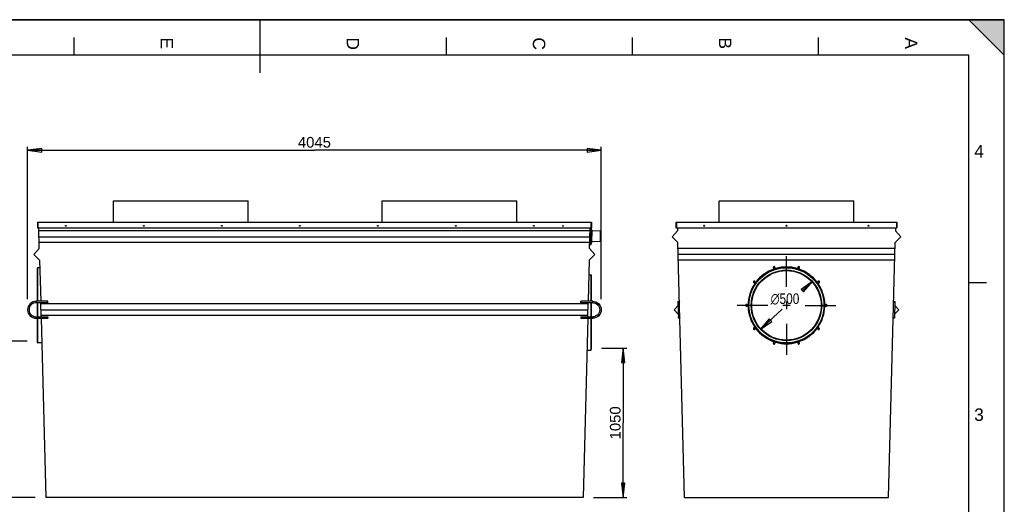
# Model space of a CAD drawing. Header units: millimetres. Extents: x 0 to 420, y 0 to 297.
# Tile 3 of 3: x 142 to 420, y 160 to 297. Entities that reach past the tile are written whole.
import ezdxf

# ---------------------------------------------------------------- set-up
doc = ezdxf.new("R2010")
doc.units = ezdxf.units.MM
doc.header["$LTSCALE"] = 23.1
doc.linetypes.add('CENTER', pattern=[0.6, 0.375, -0.075, 0.075, -0.075])
doc.layers.get('0').update_dxf_attribs({"linetype": 'CONTINUOUS'})
doc.layers.add('AXES', color=7, linetype='CONTINUOUS')
doc.layers.add('AXES_REF', color=7, linetype='CONTINUOUS')
doc.styles.get("Standard").update_dxf_attribs({"font": 'arial.ttf'})
doc.styles.add('TEXTSTYLE_1', font='gdt', dxfattribs={"width": 0.8})
doc.styles.add('TEXTSTYLE_2', font='arial.ttf')
doc.dimstyles.new('DIMSTYLE_2', dxfattribs={"dimtxt": 3, "dimasz": 4, "dimexe": 1, "dimexo": 3, "dimgap": 0.75, "dimtad": 1, "dimlfac": 25, "dimtxsty": 'Standard', "dimblk": 'CLOSED', "dimblk1": 'CLOSED', "dimblk2": 'CLOSED', "dimcen": 0.09, "dimclrt": 5, "dimazin": 2, "dimtp": 0.01, "dimtm": 0.01, "dimtfac": 1, "dimtofl": 0, "dimtmove": 0, "dimatfit": 3, "dimldrblk": 'CLOSED', "dimfxl": 1, "dimtolj": 1, "dimarcsym": 0})
doc.dimstyles.new('DIMSTYLE_3', dxfattribs={"dimtxt": 3, "dimasz": 4, "dimexe": 1, "dimexo": 3, "dimgap": 0.75, "dimtad": 1, "dimlfac": 25, "dimtxsty": 'Standard', "dimblk": 'CLOSED', "dimblk1": 'CLOSED', "dimblk2": 'CLOSED', "dimcen": 0.09, "dimazin": 2, "dimtp": 0.01, "dimtm": 0.01, "dimtfac": 1, "dimtofl": 0, "dimtmove": 0, "dimatfit": 3, "dimldrblk": 'CLOSED', "dimfxl": 1, "dimtolj": 1, "dimarcsym": 0})
doc.dimstyles.new('DIMSTYLE_4', dxfattribs={"dimtxt": 3, "dimasz": 4, "dimexe": 1, "dimexo": 3, "dimtad": 1, "dimlfac": 25, "dimtxsty": 'Standard', "dimblk": 'CLOSED', "dimblk1": 'CLOSED', "dimblk2": 'CLOSED', "dimcen": 0.09, "dimclrt": 5, "dimazin": 2, "dimtp": 0.01, "dimtm": 0.01, "dimtfac": 1, "dimtmove": 0, "dimatfit": 2, "dimldrblk": 'CLOSED', "dimfxl": 1, "dimtolj": 1, "dimarcsym": 0})

# ---------------------------------------------------------------- blocks, each defined once
blk = doc.blocks.new('MARGEA3_BL0', base_point=(210.000078, 148.5))
at = {"color": 7, "linetype": 'Continuous'}
for p, q in [((420.000078, 297.000001), (0.000078, 297.000001)), ((0.000078, 296.999914), (420, 296.999914)), ((210.000078, 297.000001), (210.000078, 282.000001)), ((410.000078, 297.000001), (420.000078, 287.000001)), ((420.000078, 297.000001), (410.000078, 297.000001)), ((410.000078, 297.000001), (420.000078, 287.000001)), ((420, 0), (420, 296.999914)), ((420.000078, 287.000001), (420.000078, 297.000001)), ((420.000078, 0.000001), (420.000078, 297.000001)), ((157.500078, 292.000001), (157.500078, 287.000001)), ((262.500078, 292.000001), (262.500078, 287.000001)), ((315.000078, 292.000001), (315.000078, 287.000001)), ((367.500078, 292.000001), (367.500078, 287.000001)), ((410.000078, 287.000001), (10.000078, 287.000001)), ((410.000078, 10.000001), (410.000078, 287.000001)), ((415.000078, 222.750001), (410.000078, 222.750001))]:
    blk.add_line(p, q, dxfattribs=at)
blk.add_solid([(410.000078, 297.000001), (420.000078, 287.000001), (420.000078, 297.000001)], dxfattribs=at)
at = {"color": 7, "linetype": 'Continuous', "style": 'TEXTSTYLE_2', "oblique": 0.00001872}
for s, p in [('C', (287.000078, 292.000001)), ('A', (392.000078, 292.000001)), ('E', (182.000078, 292.000001)), ('D', (234.500078, 292.000001)), ('B', (339.500078, 292.000001))]:
    blk.add_text(s, height=3.5, rotation=270, dxfattribs=at).set_placement(p)
for s, p in [('4', (411.500078, 258.125001)), ('3', (411.500078, 183.875001))]:
    blk.add_text(s, height=3.5, dxfattribs=at).set_placement(p)
blk = doc.blocks.new('_CLOSED')
at = {"color": 0, "linetype": 'ByBlock'}
for p, q in [((0, 0), (-1, 0.125)), ((-1, 0.125), (-1, -0.125)), ((-1, -0.125), (0, 0)), ((-1, 0), (0, 0))]:
    blk.add_line(p, q, dxfattribs=at)
blk = doc.blocks.new('*D2')
at = {"color": 2, "linetype": 'Continuous', "transparency": 16777216}
for p, q in [((144.48, 218.2), (144.48, 261.18)), ((306.28, 218.2), (306.28, 261.18)), ((144.48, 260.18), (225.38, 260.18)), ((306.28, 260.18), (225.38, 260.18))]:
    blk.add_line(p, q, dxfattribs=at)
at = {"color": 2, "linetype": 'Continuous', "transparency": 16777216, "xscale": 4, "yscale": 4, "zscale": 4, "rotation": 180}
blk.add_blockref('_CLOSED', (144.48, 260.18), dxfattribs=at)
at = {"color": 2, "linetype": 'Continuous', "transparency": 16777216, "xscale": 4, "yscale": 4, "zscale": 4}
blk.add_blockref('_CLOSED', (306.28, 260.18), dxfattribs=at)
at = {"color": 5, "linetype": 'Continuous', "transparency": 16777216, "insert": (225.38, 263.93), "char_height": 3, "width": 9.3234, "attachment_point": 2, "line_spacing_factor": 0.9}
blk.add_mtext('4045', dxfattribs=at)
blk = doc.blocks.new('*D3')
at = {"color": 6, "linetype": 'Continuous', "transparency": 16777216}
for p, q in [((144.35, 206.33), (121, 206.33)), ((122, 206.33), (122, 184.31)), ((122, 162.29), (122, 184.31)), ((146.61, 162.29), (121, 162.29))]:
    blk.add_line(p, q, dxfattribs=at)
at = {"color": 6, "linetype": 'Continuous', "transparency": 16777216, "xscale": 4, "yscale": 4, "zscale": 4}
for p, rotation in [((122, 206.33), 90), ((122, 162.29), 270)]:
    blk.add_blockref('_CLOSED', p, dxfattribs=dict(at, rotation=rotation))
at = {"color": 6, "linetype": 'Continuous', "transparency": 16777216, "insert": (118.25, 184.31), "char_height": 3, "width": 9.3234, "attachment_point": 2, "rotation": 90, "line_spacing_factor": 0.9}
blk.add_mtext('1100', dxfattribs=at)
blk = doc.blocks.new('*D4')
at = {"color": 6, "linetype": 'Continuous', "transparency": 16777216}
for p, q in [((306.35, 204.33), (313.49, 204.33)), ((312.49, 204.33), (312.49, 183.31)), ((312.49, 162.29), (312.49, 183.31)), ((304.15, 162.29), (313.49, 162.29))]:
    blk.add_line(p, q, dxfattribs=at)
at = {"color": 6, "linetype": 'Continuous', "transparency": 16777216, "xscale": 4, "yscale": 4, "zscale": 4}
for p, rotation in [((312.49, 204.33), 90), ((312.49, 162.29), 270)]:
    blk.add_blockref('_CLOSED', p, dxfattribs=dict(at, rotation=rotation))
at = {"color": 6, "linetype": 'Continuous', "transparency": 16777216, "insert": (308.74, 183.31), "char_height": 3, "width": 9.3234, "attachment_point": 2, "rotation": 90, "line_spacing_factor": 0.9}
blk.add_mtext('1050', dxfattribs=at)
blk = doc.blocks.new('*D7')
at = {"color": 2, "linetype": 'Continuous', "transparency": 16777216}
for p, q in [((365.99, 223.3), (363.85, 221.33)), ((351.09, 209.6), (357.32, 215.33))]:
    blk.add_line(p, q, dxfattribs=at)
at = {"color": 2, "linetype": 'Continuous', "transparency": 16777216, "xscale": 4, "yscale": 4, "zscale": 4}
for p, rotation in [((365.99, 223.3), 42.607672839), ((351.09, 209.6), 222.607672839)]:
    blk.add_blockref('_CLOSED', p, dxfattribs=dict(at, rotation=rotation))
at = {"color": 5, "linetype": 'Continuous', "transparency": 16777216, "insert": (358.14, 219.83), "char_height": 3, "width": 10.9926, "attachment_point": 2, "line_spacing_factor": 0.9, "style": 'TEXTSTYLE_1'}
blk.add_mtext('{\\fgdt;n}\\fArial;{\\W0.8;500}', dxfattribs=at)

msp = doc.modelspace()

# ---------------------------------------------------------------- linework, layer by layer
at = {"color": 7, "linetype": 'Continuous'}
for p, q in [((0, 297), (420, 297)), ((420, 0), (420, 297)), ((147.25938, 239.89112), (147.25938, 238.29112)), ((147.25938, 239.89112), (303.49938, 239.89112)), ((147.37938, 239.89112), (147.37938, 238.29112)), ((303.37938, 239.89112), (303.37938, 238.29112)), ((303.49938, 239.89112), (303.49938, 238.29112)), ((327.36101, 239.89112), (327.36101, 238.29112)), ((327.36101, 239.89112), (389.72101, 239.89112)), ((327.48101, 239.89112), (327.48101, 238.29112)), ((389.60101, 239.89112), (389.60101, 238.29112)), ((389.72101, 239.89112), (389.72101, 238.29112)), ((147.25938, 238.29112), (303.49938, 238.29112)), ((147.77103, 232.45075), (147.6181, 238.29112)), ((303.11866, 237.45075), (147.6401, 237.45075)), ((302.98773, 232.45075), (303.14067, 238.29112)), ((303.38621, 238.29112), (303.2595, 233.45206)), ((303.67919, 237.64691), (303.43984, 238.26818)), ((303.67919, 237.64691), (303.58864, 234.18889)), ((327.80173, 237.45075), (326.28548, 235.76679)), ((327.36101, 238.29112), (389.72101, 238.29112)), ((327.77973, 238.29112), (327.80173, 237.45075)), ((389.3023, 238.29112), (389.28029, 237.45075)), ((390.79654, 235.76679), (389.28029, 237.45075)), ((147.6842, 235.76679), (303.07457, 235.76679)), ((303.03261, 234.16448), (147.72616, 234.16448)), ((303.2595, 233.45206), (303.01573, 233.51971)), ((303.58864, 234.18889), (303.2595, 233.45206)), ((326.28548, 235.76679), (327.88779, 234.16448)), ((329.76986, 162.29112), (327.88779, 234.16448)), ((387.31217, 162.29112), (389.19424, 234.16448)), ((389.19424, 234.16448), (390.79654, 235.76679)), ((146.25478, 230.76679), (147.77103, 232.45075)), ((147.85709, 229.16448), (146.25478, 230.76679)), ((304.50398, 230.76679), (302.90168, 229.16448)), ((302.98773, 232.45075), (304.50398, 230.76679)), ((389.14936, 232.45075), (327.93266, 232.45075)), ((389.10527, 230.76679), (327.97676, 230.76679)), ((147.85709, 229.16448), (148.15987, 217.60163)), ((302.90168, 229.16448), (302.5989, 217.60163)), ((389.06331, 229.16448), (328.01872, 229.16448)), ((147.23497, 217.60163), (147.23497, 226.92945)), ((303.47144, 224.93014), (303.47144, 217.60163)), ((150.17934, 217.60163), (146.87934, 217.60163)), ((150.17934, 217.20163), (146.87934, 217.20163)), ((147.23497, 213.20314), (147.23497, 217.20163)), ((148.27505, 213.20314), (148.17035, 217.20163)), ((302.57923, 216.85075), (148.17953, 216.85075)), ((150.17934, 217.2019), (150.17934, 217.60156)), ((303.87942, 217.60163), (300.57942, 217.60163)), ((300.57942, 217.2019), (300.57942, 217.60156)), ((303.87942, 217.20163), (300.57942, 217.20163)), ((302.48372, 213.20314), (302.58842, 217.20163)), ((303.47144, 217.20163), (303.47144, 213.20314)), ((327.92674, 217.39639), (328.04192, 212.9979)), ((389.15529, 217.39639), (389.04011, 212.9979)), ((148.22363, 215.16679), (302.53514, 215.16679)), ((327.95233, 216.41892), (326.82491, 215.16679)), ((326.82491, 215.16679), (328.01632, 213.97538)), ((389.06571, 213.97538), (390.25711, 215.16679)), ((390.25711, 215.16679), (389.12969, 216.41892)), ((146.87934, 213.20314), (150.17934, 213.20314)), ((146.87934, 212.80314), (150.17934, 212.80314)), ((147.23497, 205.96945), (147.23497, 212.80314)), ((302.49318, 213.56448), (148.26559, 213.56448)), ((148.28552, 212.80314), (149.60823, 162.29112)), ((150.17934, 213.20307), (150.17934, 212.80341)), ((300.57942, 213.20314), (303.87942, 213.20314)), ((300.57942, 213.20307), (300.57942, 212.80341)), ((300.57942, 212.80314), (303.87942, 212.80314)), ((302.47324, 212.80314), (301.15054, 162.29112)), ((303.47144, 212.80314), (303.47144, 203.97014)), ((301.15054, 162.29112), (149.60823, 162.29112)), ((329.76986, 162.29112), (387.31217, 162.29112))]:
    msp.add_line(p, q, dxfattribs=at)
at = {"color": 9, "linetype": 'Continuous'}
for p, q in [((147.35497, 217.60163), (147.35497, 227.04945)), ((303.35144, 225.05014), (303.35144, 217.60163)), ((146.87934, 217.20163), (146.87934, 217.60163)), ((147.35497, 213.20314), (147.35497, 217.20163)), ((303.35144, 217.20163), (303.35144, 213.20314)), ((303.87942, 217.20163), (303.87942, 217.60163)), ((146.87934, 213.20314), (146.87934, 212.80314)), ((147.35497, 205.84945), (147.35497, 212.80314)), ((303.35144, 212.80314), (303.35144, 203.85014)), ((303.87942, 213.20314), (303.87942, 212.80314))]:
    msp.add_line(p, q, dxfattribs=at)
at = {"color": 7, "linetype": 'Continuous'}
for centre, radius in [((358.54101, 216.44945), 10.6), ((358.54101, 216.44945), 9.94), ((328.12667, 217.40163), 0.2), ((388.95536, 217.40163), 0.2), ((328.24185, 213.00314), 0.2), ((388.84018, 213.00314), 0.2)]:
    msp.add_circle(centre, radius, dxfattribs=at)
for centre, start, end in [((147.35497, 226.92945), 90, 180), ((303.35144, 224.93014), 0, 90), ((147.35497, 205.96945), 180, 270), ((303.35144, 203.97014), 270, 360)]:
    msp.add_arc(centre, 0.12, start, end, dxfattribs=at)
for points, knots in [([(146.87934, 217.60163), (146.2671, 217.60163), (144.99169, 217.08256), (144.22319, 215.20238), (144.99169, 213.32221), (146.2671, 212.80314), (146.87934, 212.80314)], [0, 0, 0, 0, 0.250022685, 0.499999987, 0.749977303, 1, 1, 1, 1]), ([(146.87934, 217.20163), (146.36914, 217.20163), (145.30632, 216.76912), (144.66588, 215.20238), (145.30632, 213.63565), (146.36914, 213.20314), (146.87934, 213.20314)], [0, 0, 0, 0, 0.250033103, 0.500000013, 0.74996691, 1, 1, 1, 1]), ([(303.87942, 217.60163), (304.49167, 217.60163), (305.76707, 217.08256), (306.53558, 215.20238), (305.76707, 213.32221), (304.49167, 212.80314), (303.87942, 212.80314)], [0, 0, 0, 0, 0.250022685, 0.499999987, 0.749977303, 1, 1, 1, 1]), ([(303.87942, 217.20163), (304.38963, 217.20163), (305.45245, 216.76912), (306.09289, 215.20238), (305.45245, 213.63565), (304.38963, 213.20314), (303.87942, 213.20314)], [0, 0, 0, 0, 0.250033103, 0.500000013, 0.74996691, 1, 1, 1, 1])]:
    msp.add_open_spline(points, degree=3, knots=knots, dxfattribs=at)
at = {"layer": 'AXES', "color": 7, "linetype": 'Continuous'}
for centre, radius, start, end in [((358.54234, 216.44879), 10.6799, 36.758038, 72.0073298), ((358.53496, 216.45242), 10.67393, 143.415477, 180.0005875), ((358.54708, 216.45244), 10.67392, 0.0023847, 36.7575561), ((347.36219, 216.45276), 0.35881, 0.0290259, 1.0323765), ((358.53495, 216.45275), 10.67392, 180.0023851, 216.771149), ((358.54706, 216.45277), 10.67393, 323.415477, 0.0005875), ((369.71961, 216.45242), 0.35859, 180.0287735, 181.5346192), ((349.49569, 209.88274), 0.36076, 34.489315, 51.1111967), ((358.53968, 216.4564), 10.6799, 216.7716284, 252.0073292), ((358.5415, 216.45745), 10.68119, 270.0012018, 323.4131246), ((367.58779, 209.88219), 0.36226, 146.9744187, 154.5115113), ((367.58684, 209.88227), 0.36142, 129.1263894, 146.9016738), ((355.08693, 205.82491), 0.35825, 72.0321352, 79.777564), ((358.55113, 216.52373), 10.74748, 252.0601733, 269.9498762)]:
    msp.add_arc(centre, radius, start, end, dxfattribs=at)
msp.add_open_spline([(349.96402, 222.81417), (350.62246, 223.70134), (352.22838, 225.28033), (355.23888, 226.78817), (358.56633, 227.30388), (360.79036, 226.94775), (361.84131, 226.6064)], degree=3, knots=[0, 0, 0, 0, 0.249973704, 0.499972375, 0.749986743, 1, 1, 1, 1], dxfattribs=at)
msp.add_open_spline([(361.79932, 206.12494), (361.85169, 206.15909), (361.91527, 206.17976), (361.97772, 206.18284)], degree=3, dxfattribs=at)
at = {"layer": 'AXES_REF', "color": 7, "linetype": 'Continuous'}
for p, q in [((168.65938, 239.89112), (168.65938, 245.89112)), ((168.65938, 245.89112), (206.65938, 245.89112)), ((206.65938, 239.89112), (206.65938, 245.89112)), ((244.49938, 239.89112), (244.49938, 245.89112)), ((244.49938, 245.89112), (282.49938, 245.89112)), ((282.49938, 239.89112), (282.49938, 245.89112)), ((339.54101, 239.89112), (339.54101, 245.89112)), ((339.54153, 245.89112), (377.54049, 245.89112)), ((377.54101, 239.89112), (377.54101, 245.89112)), ((306.11714, 237.35339), (303.67318, 237.41739)), ((306.03861, 234.35442), (306.11714, 237.35339)), ((306.03861, 234.35442), (303.59465, 234.41842)), ((147.91247, 227.04945), (147.35497, 227.04945)), ((302.79394, 225.05014), (303.35144, 225.05014)), ((358.54101, 217.49945), (358.54101, 215.39945)), ((359.59101, 216.44945), (357.49101, 216.44945)), ((148.46761, 205.84945), (147.35497, 205.84945)), ((302.2388, 203.85014), (303.35144, 203.85014))]:
    msp.add_line(p, q, dxfattribs=at)
at = {"layer": 'AXES_REF', "color": 7, "linetype": 'CENTER'}
for p, q in [((358.54101, 221.69945), (358.54101, 232.04945)), ((353.29101, 216.44945), (342.94101, 216.44945)), ((363.79101, 216.44945), (374.14101, 216.44945)), ((358.54101, 211.19945), (358.54101, 200.84945))]:
    msp.add_line(p, q, dxfattribs=at)
at = {"layer": 'AXES_REF', "color": 7, "linetype": 'Continuous'}
for centre, radius in [((155.25938, 238.89112), 0.112), ((177.25938, 238.89112), 0.112), ((199.25938, 238.89112), 0.112), ((221.25938, 238.89112), 0.112), ((243.25938, 238.89112), 0.112), ((265.25938, 238.89112), 0.112), ((287.25938, 238.89112), 0.112), ((295.49938, 238.89112), 0.112), ((335.36101, 238.89112), 0.13), ((358.54101, 238.89112), 0.13), ((381.72101, 238.89112), 0.13), ((358.54101, 216.44945), 9.8), ((355.0862, 227.08226), 0.16), ((361.99582, 227.08226), 0.16), ((349.4962, 223.02089), 0.16), ((367.58582, 223.02089), 0.16), ((347.36101, 216.44945), 0.16), ((369.72101, 216.44945), 0.16), ((349.4962, 209.87801), 0.16), ((367.58582, 209.87801), 0.16), ((355.0862, 205.81664), 0.16), ((361.99582, 205.81664), 0.16)]:
    msp.add_circle(centre, radius, dxfattribs=at)
for centre, radius, start, end in [((358.54349, 216.43517), 10.85099, 108.3818203, 109.1960993), ((358.54348, 216.43522), 10.85093, 107.6069253, 108.3818283), ((355.05516, 227.15651), 0.26248, 300.0956039, 309.0839091), ((355.06367, 227.12506), 0.24917, 41.1675468, 50.9512203), ((358.54293, 216.43695), 10.84912, 106.7842201, 107.6069346), ((355.06071, 227.13561), 0.24676, 350.3965163, 0.0118906), ((358.54204, 216.43989), 10.84605, 106.1776901, 106.7842156), ((358.54844, 216.38974), 10.896, 90.0390483, 106.1365128), ((358.53358, 216.38973), 10.89601, 73.8623498, 89.960943), ((358.53998, 216.43989), 10.84605, 73.2157845, 73.8211642), ((358.53909, 216.43694), 10.84913, 72.3875447, 73.2157797), ((358.53863, 216.43546), 10.85068, 72.0136304, 72.3875589), ((362.01835, 227.14627), 0.24917, 221.1675468, 230.9512203), ((362.02687, 227.15651), 0.26248, 230.9160909, 239.9043961), ((358.53849, 216.43504), 10.85113, 71.6181753, 72.0136311), ((358.53853, 216.43517), 10.85099, 70.8039007, 71.6181797), ((362.0024, 227.15528), 0.26114, 291.3588032, 300.1279165), ((358.55066, 216.43799), 10.8532, 145.002665, 145.7759704), ((349.44367, 223.04329), 0.24917, 41.1675468, 50.9512203), ((349.44367, 223.0645), 0.24917, 309.0487797, 318.8324532), ((358.55286, 216.43645), 10.85589, 144.3978806, 145.0026783), ((349.44036, 223.05386), 0.24711, 351.6911986, 0.0077374), ((358.55371, 216.43584), 10.85694, 143.5435883, 144.3978841), ((358.5534, 216.43607), 10.85655, 143.2327954, 143.5435888), ((358.55276, 216.43655), 10.85574, 142.850006, 143.2327971), ((358.52926, 216.43655), 10.85575, 36.7672029, 37.1469951), ((358.52862, 216.43607), 10.85655, 36.4547252, 36.7672046), ((358.52831, 216.43584), 10.85694, 35.5898463, 36.4547259), ((358.52918, 216.43646), 10.85587, 34.9973214, 35.5898494), ((367.61802, 223.04703), 0.2224, 199.8836115, 210.5649516), ((367.63835, 223.0645), 0.24917, 221.1675468, 230.9512203), ((347.31736, 216.45632), 0.2224, 19.8836115, 30.5649516), ((347.30323, 216.45116), 0.23744, 9.578656, 19.8943425), ((347.29406, 216.4495), 0.24676, 359.9881094, 9.6034837), ((358.55348, 216.44945), 10.85241, 179.4098005, 180.5604065), ((358.55102, 216.44942), 10.84995, 180.5603689, 182.0038181), ((358.53097, 216.44942), 10.84998, 357.9961834, 359.4515277), ((358.52855, 216.44945), 10.85241, 359.4514899, 0.6022649), ((369.76467, 216.44259), 0.2224, 199.8836115, 210.5649516), ((349.44367, 209.8344), 0.24917, 41.1675468, 50.9512203), ((358.55256, 216.46224), 10.85552, 214.8787972, 215.4697364), ((349.46401, 209.85187), 0.2224, 19.8836115, 30.5649516), ((358.55381, 216.46314), 10.85706, 215.469743, 216.5322862), ((358.55337, 216.46281), 10.85651, 216.5322941, 216.7403713), ((358.55293, 216.46249), 10.85597, 216.7403704, 217.0200757), ((358.52909, 216.46249), 10.85597, 322.9799243, 323.2596296), ((358.52865, 216.46282), 10.85652, 323.2596287, 323.4757108), ((358.52834, 216.46305), 10.8569, 323.475711, 324.5258701), ((358.5304, 216.46159), 10.85438, 324.5258425, 325.8116866), ((367.64167, 209.84504), 0.24711, 171.6911986, 180.0077374), ((367.63835, 209.8344), 0.24917, 129.0487797, 138.8324532), ((367.63835, 209.85562), 0.24917, 221.1675468, 230.9512203), ((355.07962, 205.74363), 0.26114, 111.3588032, 120.1279165), ((358.54355, 216.4639), 10.85117, 251.4506783, 251.9966889), ((355.05516, 205.74239), 0.26248, 50.9160909, 59.9043961), ((358.54336, 216.46331), 10.85054, 251.9966862, 252.5492352), ((355.06367, 205.75263), 0.24917, 41.1675468, 50.9512203), ((358.54256, 216.46075), 10.84787, 252.5492059, 253.8074402), ((358.54846, 216.50926), 10.8961, 253.8487816, 269.9608394), ((358.53357, 216.50926), 10.89609, 270.0391519, 286.150081), ((358.53947, 216.46074), 10.84785, 286.1914137, 287.4463047), ((362.02131, 205.76329), 0.24676, 170.3965163, 180.0118906), ((358.5385, 216.46382), 10.85108, 287.4462939, 288.5460582), ((362.01835, 205.77385), 0.24917, 221.1675468, 230.9512203), ((362.02687, 205.74239), 0.26248, 120.0956039, 129.0839091), ((358.53854, 216.46371), 10.85096, 288.5460578, 289.1179585)]:
    msp.add_arc(centre, radius, start, end, dxfattribs=at)
for points in [[(354.97566, 226.68283), (353.00017, 225.99504), (351.16335, 224.65966), (349.90011, 222.99237)], [(355.06766, 227.37558), (354.97599, 227.37558), (354.87344, 227.30434), (354.84217, 227.21817)], [(361.86138, 227.31856), (361.80901, 227.27599), (361.77456, 227.20315), (361.77456, 227.13566)], [(362.19794, 227.28908), (362.15347, 227.34005), (362.08201, 227.37558), (362.01436, 227.37558)], [(367.18226, 222.99192), (365.91899, 224.65942), (364.08203, 225.99498), (362.10636, 226.68283)], [(349.57674, 222.54216), (348.40165, 220.81461), (347.72316, 218.65045), (347.70164, 216.56124)], [(349.20785, 223.05389), (349.20785, 222.95175), (349.30405, 222.83914), (349.40409, 222.81853)], [(349.44766, 223.29381), (349.38001, 223.29381), (349.30855, 223.25828), (349.26408, 223.20731)], [(369.38036, 216.56353), (369.35791, 218.69869), (368.64674, 220.91353), (367.42208, 222.66271)], [(367.63436, 223.29381), (367.56672, 223.29381), (367.49525, 223.25828), (367.45078, 223.20731)], [(367.63436, 222.81398), (367.70201, 222.81398), (367.77347, 222.84951), (367.81794, 222.90048)], [(367.87417, 223.05389), (367.87417, 223.12138), (367.83971, 223.19423), (367.78734, 223.23679)], [(347.30101, 216.68937), (347.23337, 216.68937), (347.1619, 216.65384), (347.11743, 216.60286)], [(370.02082, 216.44945), (370.02082, 216.54046), (369.94893, 216.63995), (369.86416, 216.67305)], [(347.0612, 216.44945), (347.0612, 216.35845), (347.13309, 216.25896), (347.21786, 216.22586)], [(347.7077, 216.07004), (347.77916, 214.02786), (348.47857, 211.93096), (349.64709, 210.2546)], [(367.50909, 210.36235), (368.6338, 212.01805), (369.30433, 214.06969), (369.37432, 216.07004)], [(369.78101, 216.20953), (369.84866, 216.20953), (369.92012, 216.24506), (369.96459, 216.29604)], [(349.20785, 209.84501), (349.20785, 209.77752), (349.24231, 209.70468), (349.29468, 209.66211)], [(349.44766, 210.08493), (349.38001, 210.08493), (349.30855, 210.0494), (349.26408, 209.99842)], [(349.44766, 209.60509), (349.51531, 209.60509), (349.58677, 209.64062), (349.63124, 209.6916)], [(349.88526, 209.92617), (351.17296, 208.21858), (353.06398, 206.85681), (355.09157, 206.17645)], [(362.09238, 206.21122), (364.08069, 206.90043), (365.92973, 208.24598), (367.19676, 209.92617)], [(367.63436, 209.60509), (367.70201, 209.60509), (367.77347, 209.64062), (367.81794, 209.6916)], [(367.87417, 209.84501), (367.87417, 209.94716), (367.77798, 210.05977), (367.67793, 210.08038)], [(354.88408, 205.60983), (354.92855, 205.55885), (355.00001, 205.52332), (355.06766, 205.52332)], [(355.22064, 205.58034), (355.27301, 205.62291), (355.30747, 205.69575), (355.30747, 205.76324)], [(362.01436, 205.52332), (362.10603, 205.52332), (362.20858, 205.59457), (362.23985, 205.68073)]]:
    msp.add_open_spline(points, degree=3, dxfattribs=at)
for points, knots in [([(354.84217, 227.21817), (354.8374, 227.20502), (354.83023, 227.17776), (354.82785, 227.14969), (354.82785, 227.13566)], [0, 0, 0, 0, 0.499378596, 1, 1, 1, 1]), ([(354.82785, 227.13566), (354.82785, 227.11475), (354.83312, 227.07283), (354.8492, 227.03363), (354.85981, 227.01571)], [0, 0, 0, 0, 0.50091987, 1, 1, 1, 1]), ([(354.85981, 227.01571), (354.87037, 226.99787), (354.89684, 226.96505), (354.93049, 226.93988), (354.94854, 226.92941)], [0, 0, 0, 0, 0.498244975, 1, 1, 1, 1]), ([(354.94854, 226.92941), (354.96034, 226.92257), (354.98485, 226.91078), (355.01093, 226.90301), (355.02409, 226.9003)], [0, 0, 0, 0, 0.503751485, 1, 1, 1, 1]), ([(355.02409, 226.9003), (355.0313, 226.89882), (355.04577, 226.89654), (355.0604, 226.89575), (355.06766, 226.89575)], [0, 0, 0, 0, 0.503155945, 1, 1, 1, 1]), ([(355.22064, 227.31856), (355.1989, 227.33624), (355.15024, 227.36435), (355.09483, 227.37558), (355.06766, 227.37558)], [0, 0, 0, 0, 0.507758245, 1, 1, 1, 1]), ([(355.06766, 226.89575), (355.08816, 226.89575), (355.1299, 226.90215), (355.16852, 226.91882), (355.18678, 226.92941)], [0, 0, 0, 0, 0.492695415, 1, 1, 1, 1]), ([(355.22064, 226.95276), (355.24234, 226.9704), (355.28038, 227.01305), (355.29937, 227.06705), (355.30401, 227.09445)], [0, 0, 0, 0, 0.501577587, 1, 1, 1, 1]), ([(355.30747, 227.13566), (355.30747, 227.16338), (355.29831, 227.21928), (355.26942, 227.26824), (355.25124, 227.28908)], [0, 0, 0, 0, 0.500512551, 1, 1, 1, 1]), ([(361.77456, 227.13566), (361.77456, 227.11475), (361.77982, 227.07283), (361.7959, 227.03363), (361.80652, 227.01571)], [0, 0, 0, 0, 0.50091987, 1, 1, 1, 1]), ([(361.80652, 227.01571), (361.81002, 227.00978), (361.81762, 226.99825), (361.82624, 226.98746), (361.83078, 226.98225)], [0, 0, 0, 0, 0.499169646, 1, 1, 1, 1]), ([(362.01436, 227.37558), (361.9872, 227.37558), (361.93179, 227.36435), (361.88313, 227.33624), (361.86138, 227.31856)], [0, 0, 0, 0, 0.492241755, 1, 1, 1, 1]), ([(361.89525, 226.92941), (361.90705, 226.92257), (361.93155, 226.91078), (361.95764, 226.90301), (361.9708, 226.9003)], [0, 0, 0, 0, 0.503751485, 1, 1, 1, 1]), ([(361.9708, 226.9003), (361.978, 226.89882), (361.99247, 226.89654), (362.0071, 226.89575), (362.01436, 226.89575)], [0, 0, 0, 0, 0.503155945, 1, 1, 1, 1]), ([(362.01436, 226.89575), (362.02838, 226.89575), (362.0568, 226.89873), (362.08415, 226.90685), (362.09751, 226.91207)], [0, 0, 0, 0, 0.494265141, 1, 1, 1, 1]), ([(362.13348, 226.92941), (362.15628, 226.94263), (362.19812, 226.97578), (362.227, 227.02104), (362.2368, 227.04522)], [0, 0, 0, 0, 0.502541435, 1, 1, 1, 1]), ([(362.25417, 227.13566), (362.25417, 227.16338), (362.24501, 227.21928), (362.21612, 227.26824), (362.19794, 227.28908)], [0, 0, 0, 0, 0.500512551, 1, 1, 1, 1]), ([(362.2368, 227.04522), (362.24259, 227.05949), (362.25129, 227.08931), (362.25417, 227.12022), (362.25417, 227.13566)], [0, 0, 0, 0, 0.499289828, 1, 1, 1, 1]), ([(349.26408, 223.20731), (349.2459, 223.18647), (349.21701, 223.13751), (349.20785, 223.08161), (349.20785, 223.05389)], [0, 0, 0, 0, 0.499487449, 1, 1, 1, 1]), ([(349.40409, 222.81853), (349.4113, 222.81705), (349.42577, 222.81477), (349.4404, 222.81398), (349.44766, 222.81398)], [0, 0, 0, 0, 0.503155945, 1, 1, 1, 1]), ([(349.60064, 223.23679), (349.5789, 223.25447), (349.53024, 223.28258), (349.47483, 223.29381), (349.44766, 223.29381)], [0, 0, 0, 0, 0.507758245, 1, 1, 1, 1]), ([(349.44766, 222.81398), (349.47483, 222.81398), (349.53024, 222.82521), (349.5789, 222.85332), (349.60064, 222.87099)], [0, 0, 0, 0, 0.492241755, 1, 1, 1, 1]), ([(349.68747, 223.05389), (349.68747, 223.08161), (349.67831, 223.13751), (349.64942, 223.18647), (349.63124, 223.20731)], [0, 0, 0, 0, 0.500512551, 1, 1, 1, 1]), ([(349.63124, 222.90048), (349.64556, 222.9169), (349.66967, 222.95406), (349.68172, 222.9966), (349.68487, 223.01815)], [0, 0, 0, 0, 0.500126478, 1, 1, 1, 1]), ([(367.45078, 223.20731), (367.4326, 223.18647), (367.40371, 223.13751), (367.39456, 223.08161), (367.39456, 223.05389)], [0, 0, 0, 0, 0.499487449, 1, 1, 1, 1]), ([(367.39456, 223.05389), (367.39456, 223.03987), (367.39693, 223.0118), (367.4041, 222.98454), (367.40887, 222.97139)], [0, 0, 0, 0, 0.500621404, 1, 1, 1, 1]), ([(367.42652, 222.93394), (367.43002, 222.92801), (367.43762, 222.91648), (367.44624, 222.90569), (367.45078, 222.90048)], [0, 0, 0, 0, 0.499169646, 1, 1, 1, 1]), ([(367.48138, 222.87099), (367.49731, 222.85805), (367.53207, 222.83603), (367.57101, 222.82261), (367.5908, 222.81853)], [0, 0, 0, 0, 0.504001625, 1, 1, 1, 1]), ([(367.5908, 222.81853), (367.598, 222.81705), (367.61247, 222.81477), (367.6271, 222.81398), (367.63436, 222.81398)], [0, 0, 0, 0, 0.503155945, 1, 1, 1, 1]), ([(367.78734, 223.23679), (367.7656, 223.25447), (367.71694, 223.28258), (367.66153, 223.29381), (367.63436, 223.29381)], [0, 0, 0, 0, 0.507758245, 1, 1, 1, 1]), ([(367.81794, 222.90048), (367.83612, 222.92132), (367.86501, 222.97028), (367.87417, 223.02618), (367.87417, 223.05389)], [0, 0, 0, 0, 0.499487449, 1, 1, 1, 1]), ([(347.45399, 216.63235), (347.43225, 216.65003), (347.38359, 216.67814), (347.32818, 216.68937), (347.30101, 216.68937)], [0, 0, 0, 0, 0.507758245, 1, 1, 1, 1]), ([(369.78101, 216.68937), (369.75385, 216.68937), (369.69844, 216.67814), (369.64978, 216.65003), (369.62803, 216.63235)], [0, 0, 0, 0, 0.492241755, 1, 1, 1, 1]), ([(369.82092, 216.68554), (369.81431, 216.68679), (369.80105, 216.6887), (369.78766, 216.68937), (369.78101, 216.68937)], [0, 0, 0, 0, 0.502891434, 1, 1, 1, 1]), ([(369.86416, 216.67305), (369.85713, 216.67579), (369.84289, 216.68064), (369.82826, 216.68415), (369.82092, 216.68554)], [0, 0, 0, 0, 0.502664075, 1, 1, 1, 1]), ([(347.11743, 216.60286), (347.09925, 216.58202), (347.07036, 216.53306), (347.0612, 216.47716), (347.0612, 216.44945)], [0, 0, 0, 0, 0.499487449, 1, 1, 1, 1]), ([(347.21786, 216.22586), (347.22476, 216.22316), (347.23872, 216.2184), (347.25306, 216.21492), (347.26025, 216.21353)], [0, 0, 0, 0, 0.502603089, 1, 1, 1, 1]), ([(347.26025, 216.21353), (347.267, 216.21222), (347.28054, 216.21023), (347.29422, 216.20953), (347.30101, 216.20953)], [0, 0, 0, 0, 0.502953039, 1, 1, 1, 1]), ([(347.30101, 216.20953), (347.32818, 216.20953), (347.38359, 216.22077), (347.43225, 216.24888), (347.45399, 216.26655)], [0, 0, 0, 0, 0.492241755, 1, 1, 1, 1]), ([(347.50886, 216.56941), (347.50176, 216.58139), (347.48516, 216.60409), (347.46487, 216.62351), (347.45399, 216.63235)], [0, 0, 0, 0, 0.498339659, 1, 1, 1, 1]), ([(347.45399, 216.26655), (347.46487, 216.27539), (347.48516, 216.29482), (347.50176, 216.31751), (347.50886, 216.32949)], [0, 0, 0, 0, 0.501660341, 1, 1, 1, 1]), ([(347.50886, 216.32949), (347.51947, 216.34742), (347.53555, 216.38662), (347.54082, 216.42854), (347.54082, 216.44945)], [0, 0, 0, 0, 0.49908013, 1, 1, 1, 1]), ([(369.57317, 216.56941), (369.56255, 216.55148), (369.54647, 216.51229), (369.5412, 216.47037), (369.5412, 216.44945)], [0, 0, 0, 0, 0.49908013, 1, 1, 1, 1]), ([(369.5412, 216.44945), (369.5412, 216.43543), (369.54358, 216.40736), (369.55075, 216.3801), (369.55552, 216.36695)], [0, 0, 0, 0, 0.500621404, 1, 1, 1, 1]), ([(369.62803, 216.63235), (369.61716, 216.62351), (369.59687, 216.60409), (369.58026, 216.58139), (369.57317, 216.56941)], [0, 0, 0, 0, 0.501660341, 1, 1, 1, 1]), ([(369.57317, 216.32949), (369.58026, 216.31751), (369.59687, 216.29482), (369.61716, 216.27539), (369.62803, 216.26655)], [0, 0, 0, 0, 0.498339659, 1, 1, 1, 1]), ([(369.62803, 216.26655), (369.64978, 216.24888), (369.69844, 216.22077), (369.75385, 216.20953), (369.78101, 216.20953)], [0, 0, 0, 0, 0.507758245, 1, 1, 1, 1]), ([(369.96459, 216.29604), (369.98277, 216.31688), (370.01166, 216.36584), (370.02082, 216.42174), (370.02082, 216.44945)], [0, 0, 0, 0, 0.499487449, 1, 1, 1, 1]), ([(349.26408, 209.99842), (349.2459, 209.97758), (349.21701, 209.92862), (349.20785, 209.87272), (349.20785, 209.84501)], [0, 0, 0, 0, 0.499487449, 1, 1, 1, 1]), ([(349.29468, 209.66211), (349.31643, 209.64443), (349.36509, 209.61632), (349.42049, 209.60509), (349.44766, 209.60509)], [0, 0, 0, 0, 0.507758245, 1, 1, 1, 1]), ([(349.49123, 210.08038), (349.48402, 210.08186), (349.46955, 210.08413), (349.45493, 210.08493), (349.44766, 210.08493)], [0, 0, 0, 0, 0.503155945, 1, 1, 1, 1]), ([(349.60064, 210.02791), (349.58471, 210.04086), (349.54995, 210.06287), (349.51102, 210.0763), (349.49123, 210.08038)], [0, 0, 0, 0, 0.504001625, 1, 1, 1, 1]), ([(349.65551, 209.96497), (349.652, 209.97089), (349.6444, 209.98243), (349.63578, 209.99322), (349.63124, 209.99842)], [0, 0, 0, 0, 0.499169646, 1, 1, 1, 1]), ([(349.63124, 209.6916), (349.64942, 209.71244), (349.67831, 209.7614), (349.68747, 209.8173), (349.68747, 209.84501)], [0, 0, 0, 0, 0.499487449, 1, 1, 1, 1]), ([(349.68747, 209.84501), (349.68747, 209.85904), (349.68509, 209.88711), (349.67792, 209.91436), (349.67315, 209.92752)], [0, 0, 0, 0, 0.500621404, 1, 1, 1, 1]), ([(367.39456, 209.84501), (367.39456, 209.8173), (367.40371, 209.7614), (367.4326, 209.71244), (367.45078, 209.6916)], [0, 0, 0, 0, 0.500512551, 1, 1, 1, 1]), ([(367.45078, 209.99842), (367.43646, 209.982), (367.41236, 209.94485), (367.4003, 209.9023), (367.39715, 209.88075)], [0, 0, 0, 0, 0.500126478, 1, 1, 1, 1]), ([(367.63436, 210.08493), (367.6072, 210.08493), (367.55179, 210.0737), (367.50313, 210.04559), (367.48138, 210.02791)], [0, 0, 0, 0, 0.492241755, 1, 1, 1, 1]), ([(367.48138, 209.66211), (367.50313, 209.64443), (367.55179, 209.61632), (367.6072, 209.60509), (367.63436, 209.60509)], [0, 0, 0, 0, 0.507758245, 1, 1, 1, 1]), ([(367.67793, 210.08038), (367.67073, 210.08186), (367.65626, 210.08413), (367.64163, 210.08493), (367.63436, 210.08493)], [0, 0, 0, 0, 0.503155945, 1, 1, 1, 1]), ([(367.81794, 209.6916), (367.83612, 209.71244), (367.86501, 209.7614), (367.87417, 209.8173), (367.87417, 209.84501)], [0, 0, 0, 0, 0.499487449, 1, 1, 1, 1]), ([(354.84522, 205.85369), (354.83943, 205.83942), (354.83073, 205.80959), (354.82785, 205.77868), (354.82785, 205.76324)], [0, 0, 0, 0, 0.499289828, 1, 1, 1, 1]), ([(354.82785, 205.76324), (354.82785, 205.73553), (354.83701, 205.67963), (354.8659, 205.63067), (354.88408, 205.60983)], [0, 0, 0, 0, 0.500512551, 1, 1, 1, 1]), ([(354.94854, 205.96949), (354.92574, 205.95627), (354.8839, 205.92312), (354.85503, 205.87786), (354.84522, 205.85369)], [0, 0, 0, 0, 0.502541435, 1, 1, 1, 1]), ([(355.06766, 206.00316), (355.05364, 206.00316), (355.02522, 206.00017), (354.99787, 205.99205), (354.98451, 205.98684)], [0, 0, 0, 0, 0.494265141, 1, 1, 1, 1]), ([(355.11123, 205.99861), (355.10402, 206.00009), (355.08955, 206.00236), (355.07493, 206.00316), (355.06766, 206.00316)], [0, 0, 0, 0, 0.503155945, 1, 1, 1, 1]), ([(355.06766, 205.52332), (355.09483, 205.52332), (355.15024, 205.53455), (355.1989, 205.56266), (355.22064, 205.58034)], [0, 0, 0, 0, 0.492241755, 1, 1, 1, 1]), ([(355.18678, 205.96949), (355.17498, 205.97633), (355.15047, 205.98813), (355.12439, 205.99589), (355.11123, 205.99861)], [0, 0, 0, 0, 0.503751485, 1, 1, 1, 1]), ([(355.27551, 205.8832), (355.272, 205.88912), (355.2644, 205.90066), (355.25578, 205.91145), (355.25124, 205.91665)], [0, 0, 0, 0, 0.499169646, 1, 1, 1, 1]), ([(355.30747, 205.76324), (355.30747, 205.78415), (355.3022, 205.82608), (355.28612, 205.86527), (355.27551, 205.8832)], [0, 0, 0, 0, 0.50091987, 1, 1, 1, 1]), ([(361.77456, 205.76324), (361.77456, 205.73553), (361.78371, 205.67963), (361.8126, 205.63067), (361.83078, 205.60983)], [0, 0, 0, 0, 0.500512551, 1, 1, 1, 1]), ([(361.86138, 205.94614), (361.83969, 205.9285), (361.80164, 205.88585), (361.78266, 205.83185), (361.77801, 205.80446)], [0, 0, 0, 0, 0.501577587, 1, 1, 1, 1]), ([(361.86138, 205.58034), (361.88313, 205.56266), (361.93179, 205.53455), (361.9872, 205.52332), (362.01436, 205.52332)], [0, 0, 0, 0, 0.507758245, 1, 1, 1, 1]), ([(362.01436, 206.00316), (361.99386, 206.00316), (361.95212, 205.99675), (361.91351, 205.98008), (361.89525, 205.96949)], [0, 0, 0, 0, 0.492695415, 1, 1, 1, 1]), ([(362.05793, 205.99861), (362.05073, 206.00009), (362.03626, 206.00236), (362.02163, 206.00316), (362.01436, 206.00316)], [0, 0, 0, 0, 0.503155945, 1, 1, 1, 1]), ([(362.13348, 205.96949), (362.12168, 205.97633), (362.09717, 205.98813), (362.07109, 205.99589), (362.05793, 205.99861)], [0, 0, 0, 0, 0.503751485, 1, 1, 1, 1]), ([(362.22221, 205.8832), (362.21165, 205.90103), (362.18518, 205.93385), (362.15153, 205.95902), (362.13348, 205.96949)], [0, 0, 0, 0, 0.498244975, 1, 1, 1, 1]), ([(362.25417, 205.76324), (362.25417, 205.78415), (362.2489, 205.82608), (362.23282, 205.86527), (362.22221, 205.8832)], [0, 0, 0, 0, 0.50091987, 1, 1, 1, 1]), ([(362.23985, 205.68073), (362.24463, 205.69389), (362.2518, 205.72114), (362.25417, 205.74921), (362.25417, 205.76324)], [0, 0, 0, 0, 0.499378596, 1, 1, 1, 1])]:
    msp.add_open_spline(points, degree=3, knots=knots, dxfattribs=at)

# ---------------------------------------------------------------- block references
at = {"color": 7, "linetype": 'Continuous'}
msp.add_blockref('MARGEA3_BL0', (210.00008, 148.5), dxfattribs=at)

# ---------------------------------------------------------------- dimensions: what is measured, and where the dimension line sits
at = {"color": 2, "linetype": 'Continuous'}
dim = msp.add_linear_dim(base=(306.27942, 260.18207), p1=(144.47934, 215.20238), p2=(306.27942, 215.20238), dimstyle='DIMSTYLE_2', dxfattribs=at)
dim.commit()
dim.dimension.update_dxf_attribs({"geometry": '*D2', "text_midpoint": (225.31065, 260.18207), "dimtype": 160})
dim = msp.add_diameter_dim_2p(p1=(351.09394, 209.59968), p2=(365.98808, 223.29923), text='%%c<>', dimstyle='DIMSTYLE_4', override={"dimtih": 1, "dimtoh": 1, "dimpost": '<>'}, dxfattribs=at)
dim.commit()
dim.dimension.update_dxf_attribs({"geometry": '*D7', "text_midpoint": (358.13861, 218.32933), "dimtype": 163})
at = {"color": 6, "linetype": 'Continuous'}
for base, p1, p2, angle, picture, middle in [((121.99608, 162.29112), (147.35497, 206.33124), (149.60823, 162.29112), 270, '*D3', (121.99608, 184.4376)), ((312.49344, 204.33192), (301.15054, 162.29112), (303.35144, 204.33192), 90, '*D4', (312.49344, 183.43794))]:
    dim = msp.add_linear_dim(base=base, p1=p1, p2=p2, angle=angle, dimstyle='DIMSTYLE_3', dxfattribs=at)
    dim.commit()
    dim.dimension.update_dxf_attribs({"geometry": picture, "text_midpoint": middle, "dimtype": 160})

doc.saveas('drawing.dxf')
